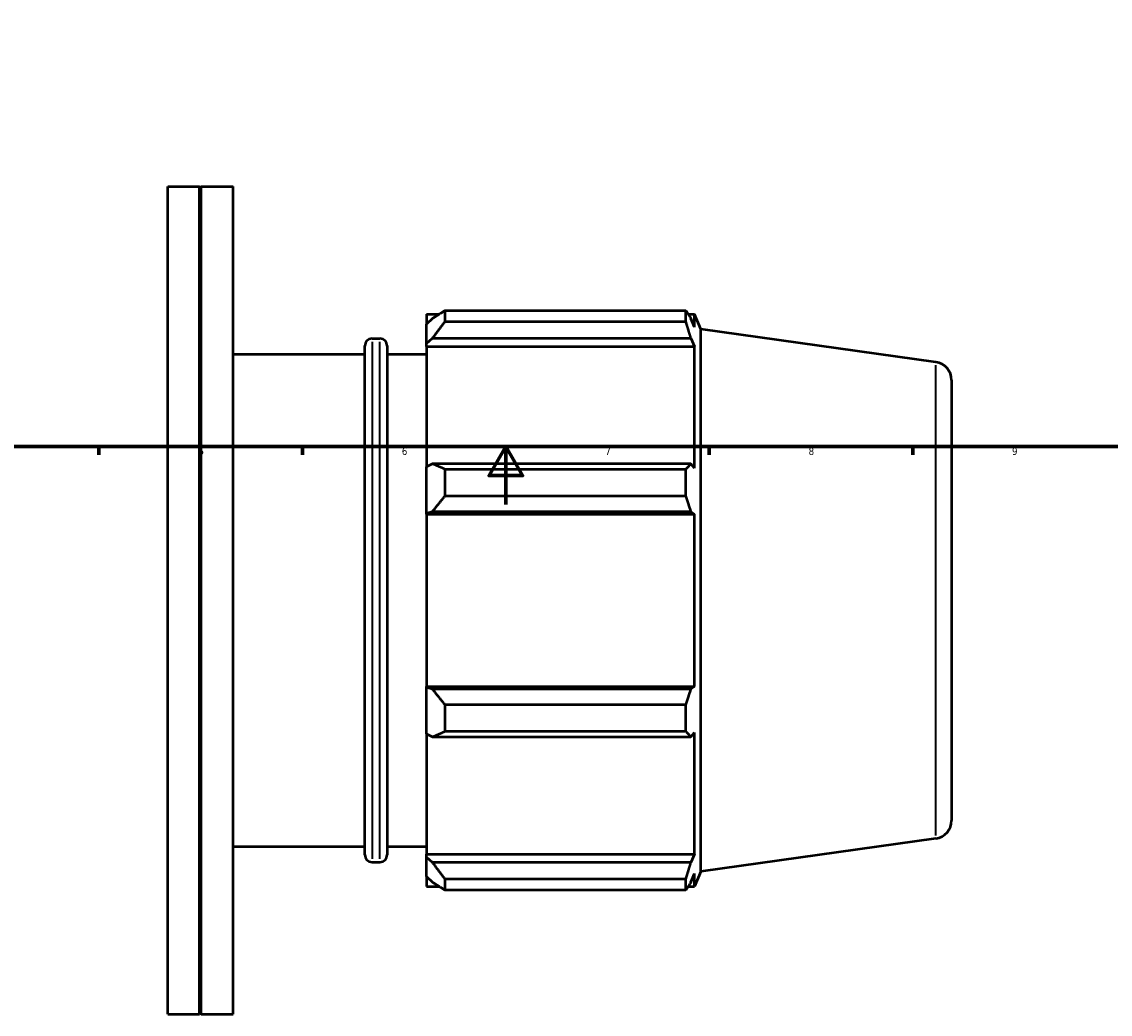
# Model space of a CAD drawing. Header units: millimetres. Extents: x -202 to 1216, y -175 to 952.
# Tile 2 of 7: x 254 to 629, y -175 to 166. Entities that reach past the tile are written whole.
import ezdxf

# ---------------------------------------------------------------- set-up
doc = ezdxf.new("R2010")
doc.units = ezdxf.units.MM
for name, color, linetype, lineweight in [('Border (ISO)', 7, 'Continuous', 70), ('Visible (ISO)', 7, 'Continuous', 50), ('Visible Narrow (ISO)', 7, 'Continuous', 35)]:
    doc.layers.add(name, color=color, linetype=linetype, lineweight=lineweight)
doc.styles.add('Note Text (ISO)', font='tahoma.ttf')

# ---------------------------------------------------------------- blocks, each defined once
blk = doc.blocks.new('Borders Default Border')
at = {"layer": 'Border (ISO)'}
for p, q in [((280.33, 20), (280.33, 17.1)), ((350.42, 20), (350.42, 17.1)), ((490.58, 20), (490.58, 17.1)), ((560.67, 20), (560.67, 17.1))]:
    blk.add_line(p, q, dxfattribs=at)
at = {"layer": 'Border (ISO)', "flags": 128}
for points in [[(20, 20), (20, 574), (821, 574), (821, 20), (20, 20)], [(420.5, 0), (420.5, 20), (414.73, 10), (426.27, 10), (420.5, 20)]]:
    blk.add_lwpolyline(points, dxfattribs=at)
at = {"layer": 'Border (ISO)', "color": 232, "true_color": 0xca0064, "char_height": 2.5, "attachment_point": 7, "style": 'Note Text (ISO)'}
for s, insert in [('5', (314.64, 17.05)), ('6', (384.66, 17.05)), ('7', (454.77, 17.1)), ('8', (524.81, 17.04)), ('9', (594.88, 17.05))]:
    blk.add_mtext(s, dxfattribs=dict(at, insert=insert))

msp = doc.modelspace()

# ---------------------------------------------------------------- linework, layer by layer
at = {"layer": 'Visible (ISO)'}
for p, q in [((304.031, -175.471), (304.031, 109.529)), ((304.031, 109.529), (314.981, 109.529)), ((314.981, -175.471), (314.981, 109.529)), ((315.281, 109.229), (314.981, 109.529)), ((315.281, 109.229), (315.581, 109.529)), ((315.281, -175.171), (315.281, 109.229)), ((315.581, -175.471), (315.581, 109.529)), ((315.581, 109.529), (326.531, 109.529)), ((326.531, -175.471), (326.531, 109.529)), ((393.131, 65.609), (393.131, 62.057)), ((393.131, 65.609), (397.644, 65.609)), ((395.251, 64.079), (393.131, 62.057)), ((399.491, 66.767), (399.491, 62.934)), ((399.491, 66.767), (482.538, 66.767)), ((482.538, 62.934), (482.538, 66.767)), ((483.284, 65.609), (485.535, 65.609)), ((485.535, 61.046), (484.251, 64.079)), ((485.535, 61.046), (485.535, 65.609)), ((487.631, 60.422), (485.535, 65.609)), ((393.131, 55.411), (393.131, 62.057)), ((482.538, 62.934), (399.491, 62.934)), ((487.631, -126.364), (487.631, 60.422)), ((568.651, 49.035), (487.631, 60.422)), ((374.417, 57.129), (377.131, 57.129)), ((393.131, 55.411), (395.251, 57.291)), ((395.251, 57.291), (484.251, 57.291)), ((484.251, 57.291), (485.535, 54.47)), ((371.917, -120.571), (371.917, 54.629)), ((379.631, 54.629), (379.631, -120.571)), ((393.131, 54.47), (393.131, 55.411)), ((393.131, 54.47), (393.131, 13.037)), ((393.131, 54.47), (485.535, 54.47)), ((485.535, 12.548), (485.535, 54.47)), ((326.531, 51.829), (371.917, 51.829)), ((379.631, 51.829), (393.131, 51.829)), ((574.031, 42.846), (574.031, -108.788)), ((395.251, 14.016), (393.131, 13.037)), ((393.131, -3.009), (393.131, 13.037)), ((484.251, 14.016), (395.251, 14.016)), ((399.491, 12.175), (399.491, 2.921)), ((399.491, 12.175), (482.538, 12.175)), ((482.538, 2.921), (482.538, 12.175)), ((485.535, 12.548), (484.251, 14.016)), ((482.538, 2.921), (399.491, 2.921)), ((393.131, -3.009), (395.251, -2.371)), ((393.131, -3.328), (393.131, -3.009)), ((393.131, -3.328), (393.131, -62.615)), ((393.131, -3.328), (485.535, -3.328)), ((395.251, -2.371), (484.251, -2.371)), ((484.251, -2.371), (485.535, -3.328)), ((485.535, -62.615), (485.535, -3.328)), ((393.131, -62.934), (393.131, -62.615)), ((393.131, -62.615), (485.535, -62.615)), ((393.131, -78.98), (393.131, -62.934)), ((395.251, -63.571), (393.131, -62.934)), ((484.251, -63.571), (395.251, -63.571)), ((485.535, -62.615), (484.251, -63.571)), ((399.491, -68.863), (399.491, -78.117)), ((399.491, -68.863), (482.538, -68.863)), ((482.538, -78.117), (482.538, -68.863)), ((482.538, -78.117), (399.491, -78.117)), ((484.251, -79.959), (485.535, -78.49)), ((485.535, -120.413), (485.535, -78.49)), ((393.131, -78.98), (393.131, -120.413)), ((393.131, -78.98), (395.251, -79.959)), ((395.251, -79.959), (484.251, -79.959)), ((568.651, -114.977), (487.631, -126.364)), ((326.531, -117.771), (371.917, -117.771)), ((379.631, -117.771), (393.131, -117.771)), ((374.417, -123.071), (377.131, -123.071)), ((393.131, -121.353), (393.131, -120.413)), ((393.131, -120.413), (485.535, -120.413)), ((393.131, -128), (393.131, -121.353)), ((395.251, -123.233), (393.131, -121.353)), ((484.251, -123.233), (395.251, -123.233)), ((485.535, -120.413), (484.251, -123.233)), ((484.251, -130.021), (485.535, -126.989)), ((487.631, -126.364), (485.535, -131.551)), ((485.535, -131.551), (485.535, -126.989)), ((393.131, -128), (393.131, -131.551)), ((393.131, -128), (395.251, -130.021)), ((399.491, -128.877), (399.491, -132.71)), ((399.491, -128.877), (482.538, -128.877)), ((482.538, -132.71), (482.538, -128.877)), ((393.131, -131.551), (397.644, -131.551)), ((482.538, -132.71), (399.491, -132.71)), ((483.284, -131.551), (485.535, -131.551)), ((304.031, -175.471), (314.981, -175.471)), ((315.281, -175.171), (314.981, -175.471)), ((315.281, -175.171), (315.581, -175.471)), ((315.581, -175.471), (326.531, -175.471))]:
    msp.add_line(p, q, dxfattribs=at)
for centre, radius, start, end in [((374.417, 54.629), 2.5, 90, 180), ((377.131, 54.629), 2.5, 0, 90), ((567.781, 42.846), 6.25, 0, 82), ((567.781, -108.788), 6.25, 278, 0), ((374.417, -120.571), 2.5, 180, 270), ((377.131, -120.571), 2.5, 270, 0)]:
    msp.add_arc(centre, radius, start, end, dxfattribs=at)
for points, weights in [([(399.491, 66.767), (397.286, 65.396), (395.251, 64.079)], [1.01518379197, 1.01082918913, 1.00567163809]), ([(482.538, 66.767), (483.428, 65.396), (484.251, 64.079)], [1, 1.00133059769, 1.0018444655]), ([(395.251, 57.291), (397.286, 60.055), (399.491, 62.934)], [1.00567163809, 1.01082918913, 1.01518379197]), ([(484.251, 57.291), (483.428, 60.055), (482.538, 62.934)], [1.0018444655, 1.00133059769, 1]), ([(399.491, 12.175), (397.286, 13.114), (395.251, 14.016)], [1.01518379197, 1.01082918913, 1.00567163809]), ([(482.538, 12.175), (483.428, 13.114), (484.251, 14.016)], [1, 1.00133059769, 1.0018444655]), ([(395.251, -2.371), (397.286, 0.221), (399.491, 2.921)], [1.00567163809, 1.01082918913, 1.01518379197]), ([(484.251, -2.371), (483.428, 0.221), (482.538, 2.921)], [1.0018444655, 1.00133059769, 1]), ([(399.491, -68.863), (397.286, -66.163), (395.251, -63.571)], [1.01518379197, 1.01082918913, 1.00567163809]), ([(482.538, -68.863), (483.428, -66.163), (484.251, -63.571)], [1, 1.00133059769, 1.0018444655]), ([(395.251, -79.959), (397.286, -79.057), (399.491, -78.117)], [1.00567163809, 1.01082918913, 1.01518379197]), ([(484.251, -79.959), (483.428, -79.057), (482.538, -78.117)], [1.0018444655, 1.00133059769, 1]), ([(399.491, -128.877), (397.286, -125.997), (395.251, -123.233)], [1.01518379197, 1.01082918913, 1.00567163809]), ([(482.538, -128.877), (483.428, -125.997), (484.251, -123.233)], [1, 1.00133059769, 1.0018444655]), ([(395.251, -130.021), (397.286, -131.338), (399.491, -132.71)], [1.00567163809, 1.01082918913, 1.01518379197]), ([(484.251, -130.021), (483.428, -131.338), (482.538, -132.71)], [1.0018444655, 1.00133059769, 1])]:
    msp.add_rational_spline(points, weights, degree=2, dxfattribs=at)
at = {"layer": 'Visible Narrow (ISO)'}
for p, q in [((374.417, 56.02), (374.417, -121.962)), ((377.131, -121.962), (377.131, 56.02)), ((568.651, -113.968), (568.651, 48.025))]:
    msp.add_line(p, q, dxfattribs=at)

# ---------------------------------------------------------------- block references
msp.add_blockref('Borders Default Border', (0, 0))

doc.saveas('drawing.dxf')
